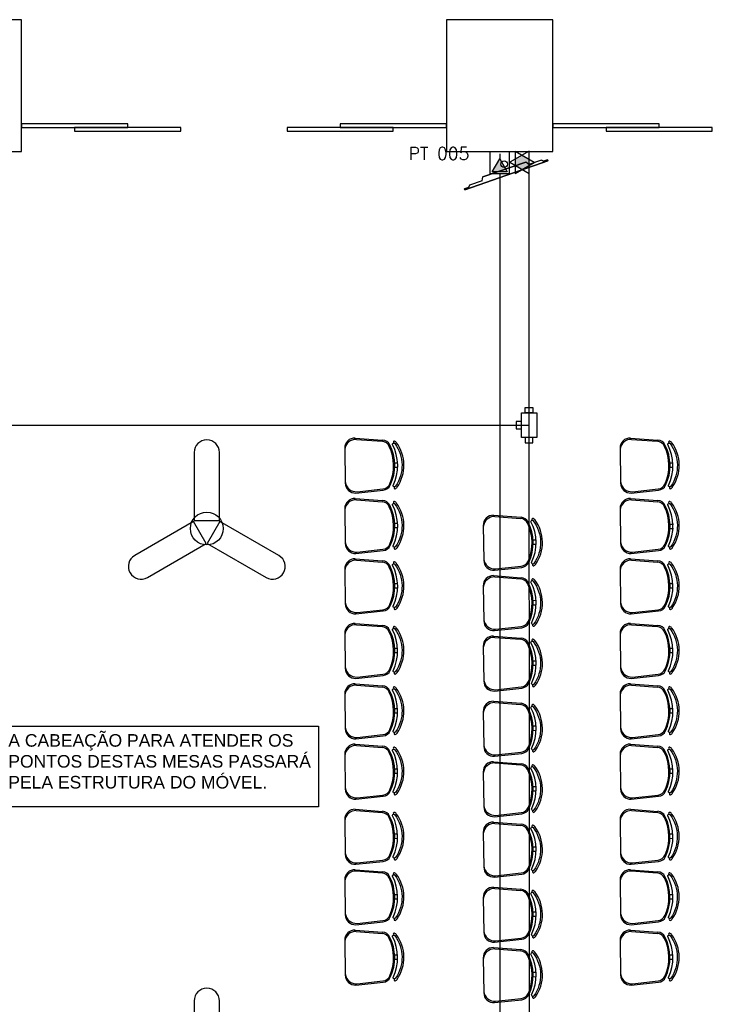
# Model space of a CAD drawing. Extents: x 116.9 to 167.9, y -246.1 to -216.8.
# Tile 7 of 13: x 141.6 to 147.1, y -234.4 to -226.6. Entities that reach past the tile are written whole.
import ezdxf

# ---------------------------------------------------------------- set-up
doc = ezdxf.new("R2010")
doc.units = 0
doc.header["$MEASUREMENT"] = 0
doc.linetypes.add('HIDDEN', pattern=[0.375, 0.25, -0.125])
doc.layers.get('0').update_dxf_attribs({"linetype": 'CONTINUOUS'})
for name, color, linetype in [('CIRCUITOS', 2, 'CONTINUOUS'), ('LINHA', 40, 'CONTINUOUS'), ('paredes1', 8, 'CONTINUOUS'), ('TEXTO', 4, 'CONTINUOUS'), ('TOMADAS_GERAIS', 1, 'CONTINUOUS'), ('TUB_ELETRICA', 5, 'CONTINUOUS')]:
    doc.layers.add(name, color=color, linetype=linetype)
doc.styles.add('ARIAL', font='ARIAL.TTF')
doc.styles.add('ROMANS', font='romans')

# ---------------------------------------------------------------- blocks, each defined once
blk = doc.blocks.new('tv lcd')
at = {"layer": 'paredes1'}
for p, q in [((-0.197, -0.0259), (-0.1815, 0)), ((-0.197, -0.0259), (-0.1815, 0)), ((-0.1815, 0), (0.1815, 0)), ((0.1815, 0), (-0.1815, 0)), ((0.197, -0.0259), (0.1815, 0)), ((0.197, -0.0259), (0.1815, 0)), ((-0.349, -0.0494), (-0.349, -0.04)), ((-0.349, -0.04), (-0.3161, -0.04)), ((-0.349, -0.04), (-0.349, -0.0494)), ((0.3507, -0.0494), (-0.349, -0.0494)), ((-0.349, -0.0494), (0.3507, -0.0494)), ((-0.3161, -0.04), (-0.3025, -0.0259)), ((-0.3025, -0.0259), (-0.3161, -0.04)), ((-0.3025, -0.0259), (-0.197, -0.0259)), ((0.197, -0.0259), (0.3041, -0.0259)), ((0.3041, -0.0259), (0.3177, -0.04)), ((0.3507, -0.04), (0.3177, -0.04)), ((0.3177, -0.04), (0.3507, -0.04)), ((0.3507, -0.0494), (0.3507, -0.04))]:
    blk.add_line(p, q, dxfattribs=at)
blk = doc.blocks.new('*U31')
blk.add_lwpolyline([(-0.1011, -0.3219), (0.1011, -0.3219), (0.1011, 0.2208, 1), (-0.1011, 0.2208), (-0.1011, -0.3219)], format="xyb")
blk = doc.blocks.new('TGCIG02')
for points in [[(2.08, 1.67), (5.6, 1.52), (3.97, 4.64)], [(5.66, 3.76), (2.14, 3.91), (3.77, 0.78)]]:
    blk.add_lwpolyline(points, close=True)

msp = doc.modelspace()

# ---------------------------------------------------------------- hatches: boundary and pattern name
at = {"layer": 'CIRCUITOS'}
msp.add_hatch(color=256, dxfattribs=at).paths.add_polyline_path([(145.6851, -227.6765), (145.6275, -227.6432), (145.5729, -227.6747), (145.5729, -227.7215), (145.6305, -227.7547), (145.6851, -227.7232)])
at = {"layer": 'TOMADAS_GERAIS'}
msp.add_hatch(color=256, dxfattribs=at).paths.add_polyline_path([(145.4505, -227.6703), (145.3905, -227.7743), (145.5105, -227.7743)])

# ---------------------------------------------------------------- linework, layer by layer
at = {"layer": 'LINHA'}
msp.add_lwpolyline([(141.4534, -232.1942), (144.0053, -232.1942), (144.0053, -232.837), (141.4534, -232.837)], close=True, dxfattribs=at)
at = {"layer": 'paredes1', "linetype": 'ByBlock'}
for p, q in [((144.297, -229.8964), (144.516, -229.9126)), ((144.3072, -229.9067), (144.5121, -229.9225)), ((146.4931, -229.8964), (146.7121, -229.9126)), ((146.5032, -229.9067), (146.7082, -229.9225)), ((144.2147, -229.9776), (144.2191, -230.2562)), ((146.4108, -229.9776), (146.4151, -230.2562)), ((144.6126, -230.0932), (144.6361, -230.0928)), ((144.6132, -230.1282), (144.6367, -230.1278)), ((146.8087, -230.0932), (146.8322, -230.0928)), ((146.8092, -230.1282), (146.8328, -230.1278)), ((144.3137, -230.3242), (144.5181, -230.302)), ((146.5098, -230.3241), (146.7141, -230.3019)), ((144.297, -230.3779), (144.516, -230.3941)), ((144.3039, -230.3348), (144.5223, -230.3117)), ((146.4931, -230.3779), (146.7121, -230.3941)), ((146.5, -230.3348), (146.7183, -230.3117)), ((144.2147, -230.4591), (144.2191, -230.7377)), ((144.3072, -230.3882), (144.5121, -230.404)), ((146.4108, -230.4591), (146.4151, -230.7377)), ((146.5032, -230.3882), (146.7082, -230.404)), ((145.4017, -230.5119), (145.6207, -230.528)), ((145.4118, -230.5222), (145.6168, -230.5379)), ((144.6126, -230.5747), (144.6361, -230.5743)), ((144.6132, -230.6097), (144.6367, -230.6093)), ((145.3194, -230.5931), (145.3237, -230.8716)), ((146.8124, -230.5838), (146.8359, -230.5834)), ((146.813, -230.6188), (146.8365, -230.6184)), ((145.7173, -230.7087), (145.7408, -230.7083)), ((145.7178, -230.7436), (145.7413, -230.7433)), ((144.3039, -230.8163), (144.5223, -230.7933)), ((144.3137, -230.8057), (144.5181, -230.7835)), ((146.5, -230.8163), (146.7183, -230.7932)), ((146.5098, -230.8056), (146.7141, -230.7834)), ((144.297, -230.8594), (144.516, -230.8756)), ((144.3072, -230.8697), (144.5121, -230.8855)), ((145.4086, -230.9502), (145.6269, -230.9272)), ((145.4184, -230.9396), (145.6227, -230.9174)), ((146.4931, -230.8594), (146.7121, -230.8756)), ((146.5032, -230.8697), (146.7082, -230.8855)), ((144.2147, -230.9406), (144.2191, -231.2192)), ((145.4017, -230.9934), (145.6207, -231.0095)), ((145.4118, -231.0037), (145.6168, -231.0194)), ((146.4108, -230.9406), (146.4151, -231.2192)), ((144.6126, -231.0562), (144.6361, -231.0558)), ((145.3194, -231.0746), (145.3237, -231.3531)), ((146.8087, -231.0562), (146.8322, -231.0558)), ((144.6132, -231.0912), (144.6367, -231.0908)), ((146.8092, -231.0912), (146.8328, -231.0908)), ((145.7173, -231.1902), (145.7408, -231.1898)), ((145.7178, -231.2252), (145.7413, -231.2248)), ((144.3039, -231.2978), (144.5223, -231.2748)), ((144.3137, -231.2872), (144.5181, -231.265)), ((146.5, -231.2978), (146.7183, -231.2747)), ((146.5098, -231.2871), (146.7141, -231.265)), ((144.2969, -231.3739), (144.5159, -231.39)), ((144.3071, -231.3842), (144.512, -231.3999)), ((145.4184, -231.4211), (145.6227, -231.3989)), ((146.4929, -231.3739), (146.7119, -231.39)), ((146.5031, -231.3842), (146.708, -231.3999)), ((144.2146, -231.4551), (144.2189, -231.7336)), ((145.4017, -231.4749), (145.6207, -231.491)), ((145.4086, -231.4317), (145.6269, -231.4087)), ((146.4106, -231.4551), (146.415, -231.7336)), ((145.3194, -231.5561), (145.3237, -231.8346)), ((145.4118, -231.4852), (145.6168, -231.501)), ((144.6125, -231.5706), (144.636, -231.5703)), ((144.6131, -231.6056), (144.6366, -231.6053)), ((146.8086, -231.5706), (146.8321, -231.5703)), ((146.8091, -231.6056), (146.8326, -231.6053)), ((145.7173, -231.6717), (145.7408, -231.6713)), ((145.7178, -231.7067), (145.7413, -231.7063)), ((144.3038, -231.8122), (144.5221, -231.7892)), ((144.3136, -231.8016), (144.5179, -231.7794)), ((146.4998, -231.8122), (146.7182, -231.7892)), ((146.5097, -231.8016), (146.714, -231.7794)), ((144.2969, -231.8554), (144.5159, -231.8715)), ((144.3071, -231.8657), (144.512, -231.8814)), ((146.4929, -231.8554), (146.7119, -231.8715)), ((146.5031, -231.8657), (146.708, -231.8814)), ((144.2146, -231.9366), (144.2189, -232.2151)), ((145.4086, -231.9132), (145.6269, -231.8902)), ((145.4184, -231.9026), (145.6227, -231.8804)), ((146.4106, -231.9366), (146.415, -232.2151)), ((145.4017, -231.995), (145.6207, -232.0112)), ((145.4118, -232.0053), (145.6168, -232.0211)), ((144.6125, -232.0521), (144.636, -232.0518)), ((144.6131, -232.0871), (144.6366, -232.0868)), ((145.3194, -232.0763), (145.3237, -232.3548)), ((146.8086, -232.0521), (146.8321, -232.0518)), ((146.8091, -232.0871), (146.8326, -232.0868)), ((144.3136, -232.2831), (144.5179, -232.2609)), ((145.7173, -232.1918), (145.7408, -232.1915)), ((145.7178, -232.2268), (145.7413, -232.2264)), ((146.5097, -232.2831), (146.714, -232.2609)), ((144.2969, -232.3369), (144.5159, -232.353)), ((144.3038, -232.2937), (144.5221, -232.2707)), ((146.4929, -232.3369), (146.7119, -232.353)), ((146.4998, -232.2937), (146.7182, -232.2707)), ((144.2146, -232.4181), (144.2189, -232.6966)), ((144.3071, -232.3472), (144.512, -232.3629)), ((145.4086, -232.4334), (145.6269, -232.4104)), ((145.4184, -232.4228), (145.6227, -232.4006)), ((146.4106, -232.4181), (146.415, -232.6966)), ((146.5031, -232.3472), (146.708, -232.3629)), ((145.4017, -232.4765), (145.6207, -232.4927)), ((145.4118, -232.4868), (145.6168, -232.5026)), ((144.6125, -232.5336), (144.636, -232.5333)), ((144.6131, -232.5686), (144.6366, -232.5683)), ((145.3194, -232.5578), (145.3237, -232.8363)), ((146.8086, -232.5336), (146.8321, -232.5333)), ((146.8091, -232.5686), (146.8326, -232.5683)), ((145.7173, -232.6733), (145.7408, -232.673)), ((145.7178, -232.7083), (145.7413, -232.7079)), ((144.3038, -232.7752), (144.5221, -232.7522)), ((144.3136, -232.7646), (144.5179, -232.7424)), ((146.4998, -232.7752), (146.7182, -232.7522)), ((146.5097, -232.7646), (146.714, -232.7424)), ((144.2968, -232.8561), (144.5158, -232.8723)), ((144.307, -232.8664), (144.5119, -232.8822)), ((145.4086, -232.9149), (145.6269, -232.8919)), ((145.4184, -232.9043), (145.6227, -232.8821)), ((146.4929, -232.8561), (146.7118, -232.8723)), ((146.503, -232.8664), (146.7079, -232.8822)), ((144.2145, -232.9373), (144.2189, -233.2159)), ((145.4017, -232.958), (145.6207, -232.9742)), ((145.4118, -232.9684), (145.6168, -232.9841)), ((146.4105, -232.9373), (146.4149, -233.2159)), ((145.3194, -233.0393), (145.3237, -233.3178)), ((144.6124, -233.0529), (144.6359, -233.0525)), ((144.613, -233.0879), (144.6365, -233.0875)), ((146.8085, -233.0529), (146.832, -233.0525)), ((146.809, -233.0879), (146.8325, -233.0875)), ((145.7173, -233.1548), (145.7408, -233.1545)), ((145.7178, -233.1898), (145.7413, -233.1895)), ((144.3037, -233.2945), (144.522, -233.2715)), ((144.3135, -233.2839), (144.5178, -233.2617)), ((146.4997, -233.2945), (146.7181, -233.2715)), ((146.5096, -233.2839), (146.7139, -233.2617)), ((144.2968, -233.3376), (144.5158, -233.3538)), ((144.307, -233.3479), (144.5119, -233.3637)), ((145.4184, -233.3858), (145.6227, -233.3636)), ((146.4929, -233.3376), (146.7118, -233.3538)), ((146.503, -233.3479), (146.7079, -233.3637)), ((144.2145, -233.4189), (144.2189, -233.6974)), ((145.4086, -233.3964), (145.6269, -233.3734)), ((146.4105, -233.4189), (146.4149, -233.6974)), ((145.4016, -233.4773), (145.6206, -233.4935)), ((145.4117, -233.4876), (145.6167, -233.5034)), ((144.6124, -233.5344), (144.6359, -233.534)), ((144.613, -233.5694), (144.6365, -233.569)), ((145.3193, -233.5585), (145.3236, -233.8371)), ((146.8085, -233.5344), (146.832, -233.534)), ((146.809, -233.5694), (146.8325, -233.569)), ((145.7172, -233.6741), (145.7407, -233.6737)), ((144.3037, -233.776), (144.522, -233.753)), ((144.3135, -233.7654), (144.5178, -233.7432)), ((145.7177, -233.7091), (145.7412, -233.7087)), ((146.4997, -233.776), (146.7181, -233.753)), ((146.5096, -233.7654), (146.7139, -233.7432)), ((144.2968, -233.8191), (144.5158, -233.8353)), ((144.307, -233.8294), (144.5119, -233.8452)), ((146.4929, -233.8191), (146.7118, -233.8353)), ((146.503, -233.8294), (146.7079, -233.8452)), ((144.2145, -233.9004), (144.2189, -234.1789)), ((145.4085, -233.9157), (145.6268, -233.8926)), ((145.4183, -233.9051), (145.6226, -233.8829)), ((146.4105, -233.9004), (146.4149, -234.1789)), ((145.4016, -233.9588), (145.6206, -233.975)), ((145.4117, -233.9691), (145.6167, -233.9849)), ((144.6124, -234.0159), (144.6359, -234.0155)), ((144.613, -234.0509), (144.6365, -234.0505)), ((145.3193, -234.04), (145.3236, -234.3186)), ((146.8085, -234.0159), (146.832, -234.0155)), ((146.809, -234.0509), (146.8325, -234.0505)), ((144.3135, -234.2469), (144.5178, -234.2247)), ((145.7172, -234.1556), (145.7407, -234.1552)), ((145.7177, -234.1906), (145.7412, -234.1902)), ((146.5096, -234.2469), (146.7139, -234.2247)), ((144.3037, -234.2575), (144.522, -234.2345)), ((146.4997, -234.2575), (146.7181, -234.2345)), ((145.4085, -234.3972), (145.6268, -234.3741)), ((145.4183, -234.3866), (145.6226, -234.3644))]:
    msp.add_line(p, q, dxfattribs=at)
for points in [[(140.7855, -227.6112), (141.6355, -227.6112), (141.6355, -226.5612), (140.7855, -226.5612)], [(145.0255, -227.6112), (145.8755, -227.6112), (145.8755, -226.5612), (145.0255, -226.5612)], [(141.6355, -227.4212), (142.483, -227.4212), (142.483, -227.3912), (141.6355, -227.3912)], [(144.178, -227.4212), (145.0255, -227.4212), (145.0255, -227.3912), (144.178, -227.3912)], [(145.8755, -227.4212), (146.723, -227.4212), (146.723, -227.3912), (145.8755, -227.3912)], [(142.0593, -227.4512), (142.9068, -227.4512), (142.9068, -227.4212), (142.0593, -227.4212)], [(143.7543, -227.4512), (144.6018, -227.4512), (144.6018, -227.4212), (143.7543, -227.4212)], [(146.2993, -227.4512), (147.1468, -227.4512), (147.1468, -227.4212), (146.2993, -227.4212)]]:
    msp.add_lwpolyline(points, close=True, dxfattribs=at)
for points in [[(144.6006, -230.274, 0.237888), (144.5955, -229.9479, -0.605717), (144.6094, -229.9369, -0.122717), (144.6142, -229.9407, -0.323529), (144.6195, -230.2806, -0.122717), (144.6149, -230.2845, -0.605717)], [(146.7967, -230.274, 0.237888), (146.7915, -229.9478, -0.605717), (146.8055, -229.9369, -0.122717), (146.8102, -229.9406, -0.323529), (146.8156, -230.2806, -0.122717), (146.8109, -230.2845, -0.605717)], [(144.6006, -230.7555, 0.237888), (144.5955, -230.4294, -0.605717), (144.6094, -230.4184, -0.122717), (144.6142, -230.4222, -0.323529), (144.6195, -230.7621, -0.122717), (144.6149, -230.766, -0.605717)], [(146.7967, -230.7555, 0.237888), (146.7915, -230.4293, -0.605717), (146.8055, -230.4184, -0.122717), (146.8102, -230.4221, -0.323529), (146.8156, -230.7621, -0.122717), (146.8109, -230.766, -0.605717)], [(145.7053, -230.8894, 0.237888), (145.7001, -230.5633, -0.605717), (145.7141, -230.5524, -0.122717), (145.7188, -230.5561, -0.323529), (145.7242, -230.8961, -0.122717), (145.7195, -230.9, -0.605717)], [(144.6006, -231.237, 0.237888), (144.5955, -230.9109, -0.605717), (144.6094, -230.8999, -0.122717), (144.6142, -230.9037, -0.323529), (144.6195, -231.2436, -0.122717), (144.6149, -231.2475, -0.605717)], [(146.7967, -231.237, 0.237888), (146.7915, -230.9108, -0.605717), (146.8055, -230.8999, -0.122717), (146.8102, -230.9036, -0.323529), (146.8156, -231.2436, -0.122717), (146.8109, -231.2475, -0.605717)], [(145.7053, -231.371, 0.237888), (145.7001, -231.0448, -0.605717), (145.7141, -231.0339, -0.122717), (145.7188, -231.0376, -0.323529), (145.7242, -231.3776, -0.122717), (145.7195, -231.3815, -0.605717)], [(144.6005, -231.7514, 0.237888), (144.5954, -231.4253, -0.605717), (144.6093, -231.4144, -0.122717), (144.614, -231.4181, -0.323529), (144.6194, -231.7581, -0.122717), (144.6148, -231.7619, -0.605717)], [(146.7965, -231.7514, 0.237888), (146.7914, -231.4253, -0.605717), (146.8053, -231.4144, -0.122717), (146.8101, -231.4181, -0.323529), (146.8154, -231.7581, -0.122717), (146.8108, -231.7619, -0.605717)], [(145.7053, -231.8525, 0.237888), (145.7001, -231.5263, -0.605717), (145.7141, -231.5154, -0.122717), (145.7188, -231.5191, -0.323529), (145.7242, -231.8591, -0.122717), (145.7195, -231.863, -0.605717)], [(144.6005, -232.2329, 0.237888), (144.5954, -231.9068, -0.605717), (144.6093, -231.8959, -0.122717), (144.614, -231.8996, -0.323529), (144.6194, -232.2396, -0.122717), (144.6148, -232.2434, -0.605717)], [(146.7965, -232.2329, 0.237888), (146.7914, -231.9068, -0.605717), (146.8053, -231.8959, -0.122717), (146.8101, -231.8996, -0.323529), (146.8154, -232.2396, -0.122717), (146.8108, -232.2434, -0.605717)], [(145.7053, -232.3726, 0.237888), (145.7001, -232.0465, -0.605717), (145.7141, -232.0355, -0.122717), (145.7188, -232.0393, -0.323529), (145.7242, -232.3792, -0.122717), (145.7195, -232.3831, -0.605717)], [(144.6005, -232.7144, 0.237888), (144.5954, -232.3883, -0.605717), (144.6093, -232.3774, -0.122717), (144.614, -232.3811, -0.323529), (144.6194, -232.7211, -0.122717), (144.6148, -232.7249, -0.605717)], [(146.7965, -232.7144, 0.237888), (146.7914, -232.3883, -0.605717), (146.8053, -232.3774, -0.122717), (146.8101, -232.3811, -0.323529), (146.8154, -232.7211, -0.122717), (146.8108, -232.7249, -0.605717)], [(145.7053, -232.8541, 0.237888), (145.7001, -232.528, -0.605717), (145.7141, -232.517, -0.122717), (145.7188, -232.5208, -0.323529), (145.7242, -232.8607, -0.122717), (145.7195, -232.8646, -0.605717)], [(144.6004, -233.2337, 0.237888), (144.5953, -232.9076, -0.605717), (144.6092, -232.8966, -0.122717), (144.6139, -232.9004, -0.323529), (144.6193, -233.2403, -0.122717), (144.6147, -233.2442, -0.605717)], [(146.7964, -233.2337, 0.237888), (146.7913, -232.9076, -0.605717), (146.8053, -232.8966, -0.122717), (146.81, -232.9004, -0.323529), (146.8153, -233.2403, -0.122717), (146.8107, -233.2442, -0.605717)], [(145.7053, -233.3356, 0.237888), (145.7001, -233.0095, -0.605717), (145.7141, -232.9985, -0.122717), (145.7188, -233.0023, -0.323529), (145.7242, -233.3422, -0.122717), (145.7195, -233.3461, -0.605717)], [(144.6004, -233.7152, 0.237888), (144.5953, -233.3891, -0.605717), (144.6092, -233.3781, -0.122717), (144.6139, -233.3819, -0.323529), (144.6193, -233.7218, -0.122717), (144.6147, -233.7257, -0.605717)], [(146.7964, -233.7152, 0.237888), (146.7913, -233.3891, -0.605717), (146.8053, -233.3781, -0.122717), (146.81, -233.3819, -0.323529), (146.8153, -233.7218, -0.122717), (146.8107, -233.7257, -0.605717)], [(145.7052, -233.8549, 0.237888), (145.7, -233.5288, -0.605717), (145.714, -233.5178, -0.122717), (145.7187, -233.5215, -0.323529), (145.7241, -233.8615, -0.122717), (145.7194, -233.8654, -0.605717)], [(144.6004, -234.1967, 0.237888), (144.5953, -233.8706, -0.605717), (144.6092, -233.8596, -0.122717), (144.6139, -233.8634, -0.323529), (144.6193, -234.2033, -0.122717), (144.6147, -234.2072, -0.605717)], [(146.7964, -234.1967, 0.237888), (146.7913, -233.8706, -0.605717), (146.8053, -233.8596, -0.122717), (146.81, -233.8634, -0.323529), (146.8153, -234.2033, -0.122717), (146.8107, -234.2072, -0.605717)], [(145.7052, -234.3364, 0.237888), (145.7, -234.0103, -0.605717), (145.714, -233.9993, -0.122717), (145.7187, -234.003, -0.323529), (145.7241, -234.343, -0.122717), (145.7194, -234.3469, -0.605717)]]:
    msp.add_lwpolyline(points, format="xyb", close=True, dxfattribs=at)
msp.add_lwpolyline([(143.2194, -230.5619), (143.1183, -230.737), (143.5883, -231.0083, 1), (143.6894, -230.8332), (143.2194, -230.5619)], format="xyb", dxfattribs=at)
for centre, radius in [((145.4865, -227.7132), 0.0257), ((143.1141, -230.6178), 0.1311)]:
    msp.add_circle(centre, radius, dxfattribs=at)
for centre, radius, start, end in [((144.2947, -229.9764), 0.08, 88.33056, 180.8998), ((144.3036, -229.9954), 0.0887, 87.64757, 175.30731), ((146.4908, -229.9764), 0.08, 88.33056, 180.8998), ((146.4996, -229.9953), 0.0887, 87.64757, 175.30731), ((144.5067, -229.9923), 0.07, 25.16372, 85.59991), ((144.5109, -229.9824), 0.07, 27.2951, 85.77855), ((144.2423, -230.1165), 0.3622, 336.63589, 25.16372), ((144.2512, -230.1164), 0.3622, 334.50451, 27.2951), ((144.6101, -229.9288), 0.00782, 45.57426, 241.08892), ((144.6043, -229.9483), 0.0125, 37.7697, 65.75434), ((144.6043, -229.9483), 0.0275, 37.44267, 65.75434), ((144.3816, -230.1143), 0.3052, 325.02359, 36.77601), ((146.7028, -229.9923), 0.07, 25.16372, 85.59991), ((146.7069, -229.9824), 0.07, 27.2951, 85.77855), ((146.4384, -230.1165), 0.3622, 336.63589, 25.16372), ((146.4473, -230.1163), 0.3622, 334.50451, 27.2951), ((146.8062, -229.9288), 0.00782, 45.57426, 241.08892), ((146.8004, -229.9483), 0.0125, 37.7697, 65.75434), ((146.8004, -229.9483), 0.0275, 37.44267, 65.75434), ((146.5777, -230.1143), 0.3052, 325.02359, 36.77601), ((144.2991, -230.2549), 0.08, 180.8998, 273.46904), ((144.3073, -230.2357), 0.0887, 186.49229, 274.15203), ((144.5105, -230.2324), 0.07, 276.1997, 336.63589), ((144.5149, -230.2421), 0.07, 276.02105, 334.50451), ((144.6158, -230.2926), 0.00782, 120.71068, 316.22534), ((144.6094, -230.2733), 0.0275, 296.04526, 324.35693), ((146.4951, -230.2549), 0.08, 180.8998, 273.46904), ((146.5034, -230.2357), 0.0887, 186.49229, 274.15203), ((146.7066, -230.2324), 0.07, 276.1997, 336.63589), ((146.711, -230.2421), 0.07, 276.02105, 334.50451), ((146.8119, -230.2925), 0.00782, 120.71068, 316.22534), ((146.8055, -230.2732), 0.0275, 296.04526, 324.35693), ((144.2947, -230.4579), 0.08, 88.33056, 180.8998), ((146.4908, -230.4579), 0.08, 88.33056, 180.8998), ((144.3036, -230.4769), 0.0887, 87.64757, 175.30731), ((144.5067, -230.4738), 0.07, 25.16372, 85.59991), ((144.5109, -230.4639), 0.07, 27.2951, 85.77855), ((144.2423, -230.598), 0.3622, 336.63589, 25.16372), ((144.2512, -230.5979), 0.3622, 334.50451, 27.2951), ((144.6101, -230.4103), 0.00782, 45.57426, 241.08892), ((144.6043, -230.4298), 0.0125, 37.7697, 65.75434), ((144.6043, -230.4298), 0.0275, 37.44267, 65.75434), ((144.3816, -230.5958), 0.3052, 325.02359, 36.77601), ((146.4996, -230.4768), 0.0887, 87.64757, 175.30731), ((146.7028, -230.4738), 0.07, 25.16372, 85.59991), ((146.7069, -230.4639), 0.07, 27.2951, 85.77855), ((146.4384, -230.598), 0.3622, 336.63589, 25.16372), ((146.4473, -230.5978), 0.3622, 334.50451, 27.2951), ((146.8062, -230.4103), 0.00782, 45.57426, 241.08892), ((146.8004, -230.4298), 0.0125, 37.7697, 65.75434), ((146.8004, -230.4298), 0.0275, 37.44267, 65.75434), ((146.5777, -230.5958), 0.3052, 325.02359, 36.77601), ((145.3993, -230.5918), 0.08, 88.33056, 180.8998), ((145.4082, -230.6108), 0.0887, 87.64757, 175.30731), ((145.6114, -230.6077), 0.07, 25.16372, 85.59991), ((145.6155, -230.5979), 0.07, 27.2951, 85.77855), ((145.7148, -230.5443), 0.00782, 45.57426, 241.08892), ((145.7089, -230.5638), 0.0275, 37.44267, 65.75434), ((145.3469, -230.732), 0.3622, 336.63589, 25.16372), ((145.3559, -230.7318), 0.3622, 334.50451, 27.2951), ((145.7089, -230.5638), 0.0125, 37.7697, 65.75434), ((145.4863, -230.7298), 0.3052, 325.02359, 36.77601), ((144.2991, -230.7364), 0.08, 180.8998, 273.46904), ((144.3073, -230.7172), 0.0887, 186.49229, 274.15203), ((144.5105, -230.7139), 0.07, 276.1997, 336.63589), ((144.5149, -230.7236), 0.07, 276.02105, 334.50451), ((144.6158, -230.7741), 0.00782, 120.71068, 316.22534), ((144.6094, -230.7548), 0.0275, 296.04526, 324.35693), ((146.4951, -230.7364), 0.08, 180.8998, 273.46904), ((146.5034, -230.7172), 0.0887, 186.49229, 274.15203), ((146.7066, -230.7139), 0.07, 276.1997, 336.63589), ((146.711, -230.7236), 0.07, 276.02105, 334.50451), ((146.8119, -230.774), 0.00782, 120.71068, 316.22534), ((146.8055, -230.7547), 0.0275, 296.04526, 324.35693), ((144.2947, -230.9394), 0.08, 88.33056, 180.8998), ((144.3036, -230.9584), 0.0887, 87.64757, 175.30731), ((144.5067, -230.9553), 0.07, 25.16372, 85.59991), ((144.5109, -230.9454), 0.07, 27.2951, 85.77855), ((144.2423, -231.0795), 0.3622, 336.63589, 25.16372), ((144.2512, -231.0794), 0.3622, 334.50451, 27.2951), ((144.6101, -230.8918), 0.00782, 45.57426, 241.08892), ((144.6043, -230.9113), 0.0125, 37.7697, 65.75434), ((144.6043, -230.9113), 0.0275, 37.44267, 65.75434), ((144.3816, -231.0773), 0.3052, 325.02359, 36.77601), ((145.4037, -230.8704), 0.08, 180.8998, 273.46904), ((145.412, -230.8512), 0.0887, 186.49229, 274.15203), ((145.6152, -230.8478), 0.07, 276.1997, 336.63589), ((145.6196, -230.8576), 0.07, 276.02105, 334.50451), ((145.7205, -230.908), 0.00782, 120.71068, 316.22534), ((145.714, -230.8887), 0.0275, 296.04526, 324.35693), ((146.4908, -230.9394), 0.08, 88.33056, 180.8998), ((146.4996, -230.9583), 0.0887, 87.64757, 175.30731), ((146.7028, -230.9553), 0.07, 25.16372, 85.59991), ((146.7069, -230.9454), 0.07, 27.2951, 85.77855), ((146.4384, -231.0795), 0.3622, 336.63589, 25.16372), ((146.4473, -231.0794), 0.3622, 334.50451, 27.2951), ((146.8062, -230.8918), 0.00782, 45.57426, 241.08892), ((146.8004, -230.9113), 0.0125, 37.7697, 65.75434), ((146.8004, -230.9113), 0.0275, 37.44267, 65.75434), ((146.5777, -231.0773), 0.3052, 325.02359, 36.77601), ((145.3993, -231.0733), 0.08, 88.33056, 180.8998), ((145.4082, -231.0923), 0.0887, 87.64757, 175.30731), ((145.6155, -231.0794), 0.07, 27.2951, 85.77855), ((145.6114, -231.0892), 0.07, 25.16372, 85.59991), ((145.3469, -231.2135), 0.3622, 336.63589, 25.16372), ((145.3559, -231.2133), 0.3622, 334.50451, 27.2951), ((145.7148, -231.0258), 0.00782, 45.57426, 241.08892), ((145.7089, -231.0453), 0.0125, 37.7697, 65.75434), ((145.7089, -231.0453), 0.0275, 37.44267, 65.75434), ((145.4863, -231.2113), 0.3052, 325.02359, 36.77601), ((144.2991, -231.2179), 0.08, 180.8998, 273.46904), ((144.3073, -231.1987), 0.0887, 186.49229, 274.15203), ((144.5105, -231.1954), 0.07, 276.1997, 336.63589), ((144.5149, -231.2051), 0.07, 276.02105, 334.50451), ((146.4951, -231.2179), 0.08, 180.8998, 273.46904), ((146.5034, -231.1987), 0.0887, 186.49229, 274.15203), ((146.7066, -231.1954), 0.07, 276.1997, 336.63589), ((146.711, -231.2051), 0.07, 276.02105, 334.50451), ((144.6158, -231.2556), 0.00782, 120.71068, 316.22534), ((144.6094, -231.2363), 0.0275, 296.04526, 324.35693), ((146.8119, -231.2555), 0.00782, 120.71068, 316.22534), ((146.8055, -231.2362), 0.0275, 296.04526, 324.35693), ((144.2946, -231.4538), 0.08, 88.33056, 180.8998), ((144.3034, -231.4728), 0.0887, 87.64757, 175.30731), ((144.5066, -231.4697), 0.07, 25.16372, 85.59991), ((144.5107, -231.4598), 0.07, 27.2951, 85.77855), ((144.61, -231.4063), 0.00782, 45.57426, 241.08892), ((144.6042, -231.4258), 0.0275, 37.44267, 65.75434), ((145.4037, -231.3519), 0.08, 180.8998, 273.46904), ((145.412, -231.3327), 0.0887, 186.49229, 274.15203), ((145.6152, -231.3293), 0.07, 276.1997, 336.63589), ((145.6196, -231.3391), 0.07, 276.02105, 334.50451), ((145.7205, -231.3895), 0.00782, 120.71068, 316.22534), ((145.714, -231.3702), 0.0275, 296.04526, 324.35693), ((146.4906, -231.4538), 0.08, 88.33056, 180.8998), ((146.4995, -231.4728), 0.0887, 87.64757, 175.30731), ((146.7027, -231.4697), 0.07, 25.16372, 85.59991), ((146.7068, -231.4598), 0.07, 27.2951, 85.77855), ((146.806, -231.4063), 0.00782, 45.57426, 241.08892), ((146.8002, -231.4258), 0.0275, 37.44267, 65.75434), ((144.2422, -231.594), 0.3622, 336.63589, 25.16372), ((144.2511, -231.5938), 0.3622, 334.50451, 27.2951), ((144.6042, -231.4258), 0.0125, 37.7697, 65.75434), ((144.3815, -231.5918), 0.3052, 325.02359, 36.77601), ((145.3993, -231.5549), 0.08, 88.33056, 180.8998), ((146.4382, -231.594), 0.3622, 336.63589, 25.16372), ((146.4471, -231.5938), 0.3622, 334.50451, 27.2951), ((146.8002, -231.4258), 0.0125, 37.7697, 65.75434), ((146.5776, -231.5918), 0.3052, 325.02359, 36.77601), ((145.4082, -231.5738), 0.0887, 87.64757, 175.30731), ((145.6114, -231.5707), 0.07, 25.16372, 85.59991), ((145.6155, -231.5609), 0.07, 27.2951, 85.77855), ((145.3469, -231.695), 0.3622, 336.63589, 25.16372), ((145.3559, -231.6948), 0.3622, 334.50451, 27.2951), ((145.7148, -231.5073), 0.00782, 45.57426, 241.08892), ((145.7089, -231.5268), 0.0125, 37.7697, 65.75434), ((145.7089, -231.5268), 0.0275, 37.44267, 65.75434), ((145.4863, -231.6928), 0.3052, 325.02359, 36.77601), ((144.2989, -231.7324), 0.08, 180.8998, 273.46904), ((144.3072, -231.7131), 0.0887, 186.49229, 274.15203), ((144.5104, -231.7098), 0.07, 276.1997, 336.63589), ((144.5148, -231.7196), 0.07, 276.02105, 334.50451), ((144.6157, -231.77), 0.00782, 120.71068, 316.22534), ((144.6093, -231.7507), 0.0275, 296.04526, 324.35693), ((146.495, -231.7324), 0.08, 180.8998, 273.46904), ((146.5032, -231.7131), 0.0887, 186.49229, 274.15203), ((146.7064, -231.7098), 0.07, 276.1997, 336.63589), ((146.7109, -231.7196), 0.07, 276.02105, 334.50451), ((146.8117, -231.77), 0.00782, 120.71068, 316.22534), ((146.8053, -231.7507), 0.0275, 296.04526, 324.35693), ((144.2946, -231.9353), 0.08, 88.33056, 180.8998), ((144.3034, -231.9543), 0.0887, 87.64757, 175.30731), ((144.5107, -231.9413), 0.07, 27.2951, 85.77855), ((145.4037, -231.8334), 0.08, 180.8998, 273.46904), ((145.412, -231.8142), 0.0887, 186.49229, 274.15203), ((145.6152, -231.8108), 0.07, 276.1997, 336.63589), ((145.6196, -231.8206), 0.07, 276.02105, 334.50451), ((145.7205, -231.871), 0.00782, 120.71068, 316.22534), ((145.714, -231.8517), 0.0275, 296.04526, 324.35693), ((146.4906, -231.9353), 0.08, 88.33056, 180.8998), ((146.4995, -231.9543), 0.0887, 87.64757, 175.30731), ((146.7068, -231.9413), 0.07, 27.2951, 85.77855), ((144.5066, -231.9512), 0.07, 25.16372, 85.59991), ((144.2422, -232.0755), 0.3622, 336.63589, 25.16372), ((144.2511, -232.0753), 0.3622, 334.50451, 27.2951), ((144.61, -231.8878), 0.00782, 45.57426, 241.08892), ((144.6042, -231.9073), 0.0125, 37.7697, 65.75434), ((144.6042, -231.9073), 0.0275, 37.44267, 65.75434), ((144.3815, -232.0733), 0.3052, 325.02359, 36.77601), ((146.7027, -231.9512), 0.07, 25.16372, 85.59991), ((146.4382, -232.0755), 0.3622, 336.63589, 25.16372), ((146.4471, -232.0753), 0.3622, 334.50451, 27.2951), ((146.806, -231.8878), 0.00782, 45.57426, 241.08892), ((146.8002, -231.9073), 0.0125, 37.7697, 65.75434), ((146.8002, -231.9073), 0.0275, 37.44267, 65.75434), ((146.5776, -232.0733), 0.3052, 325.02359, 36.77601), ((145.3993, -232.075), 0.08, 88.33056, 180.8998), ((145.4082, -232.094), 0.0887, 87.64757, 175.30731), ((145.6114, -232.0909), 0.07, 25.16372, 85.59991), ((145.6155, -232.081), 0.07, 27.2951, 85.77855), ((145.7148, -232.0274), 0.00782, 45.57426, 241.08892), ((145.7089, -232.0469), 0.0275, 37.44267, 65.75434), ((145.4863, -232.2129), 0.3052, 325.02359, 36.77601), ((145.3469, -232.2151), 0.3622, 336.63589, 25.16372), ((145.3559, -232.215), 0.3622, 334.50451, 27.2951), ((145.7089, -232.0469), 0.0125, 37.7697, 65.75434), ((144.2989, -232.2139), 0.08, 180.8998, 273.46904), ((144.3072, -232.1946), 0.0887, 186.49229, 274.15203), ((144.5104, -232.1913), 0.07, 276.1997, 336.63589), ((144.5148, -232.2011), 0.07, 276.02105, 334.50451), ((144.6157, -232.2515), 0.00782, 120.71068, 316.22534), ((144.6093, -232.2322), 0.0275, 296.04526, 324.35693), ((146.495, -232.2139), 0.08, 180.8998, 273.46904), ((146.5032, -232.1946), 0.0887, 186.49229, 274.15203), ((146.7064, -232.1913), 0.07, 276.1997, 336.63589), ((146.7109, -232.2011), 0.07, 276.02105, 334.50451), ((146.8117, -232.2515), 0.00782, 120.71068, 316.22534), ((146.8053, -232.2322), 0.0275, 296.04526, 324.35693), ((144.2946, -232.4168), 0.08, 88.33056, 180.8998), ((145.412, -232.3343), 0.0887, 186.49229, 274.15203), ((146.4906, -232.4168), 0.08, 88.33056, 180.8998), ((144.3034, -232.4358), 0.0887, 87.64757, 175.30731), ((144.5066, -232.4327), 0.07, 25.16372, 85.59991), ((144.5107, -232.4228), 0.07, 27.2951, 85.77855), ((144.2422, -232.557), 0.3622, 336.63589, 25.16372), ((144.2511, -232.5568), 0.3622, 334.50451, 27.2951), ((144.61, -232.3693), 0.00782, 45.57426, 241.08892), ((144.6042, -232.3888), 0.0125, 37.7697, 65.75434), ((144.6042, -232.3888), 0.0275, 37.44267, 65.75434), ((144.3815, -232.5548), 0.3052, 325.02359, 36.77601), ((145.4037, -232.3536), 0.08, 180.8998, 273.46904), ((145.6152, -232.331), 0.07, 276.1997, 336.63589), ((145.6196, -232.3408), 0.07, 276.02105, 334.50451), ((145.7205, -232.3912), 0.00782, 120.71068, 316.22534), ((145.714, -232.3719), 0.0275, 296.04526, 324.35693), ((146.4995, -232.4358), 0.0887, 87.64757, 175.30731), ((146.7027, -232.4327), 0.07, 25.16372, 85.59991), ((146.7068, -232.4228), 0.07, 27.2951, 85.77855), ((146.4382, -232.557), 0.3622, 336.63589, 25.16372), ((146.4471, -232.5568), 0.3622, 334.50451, 27.2951), ((146.806, -232.3693), 0.00782, 45.57426, 241.08892), ((146.8002, -232.3888), 0.0125, 37.7697, 65.75434), ((146.8002, -232.3888), 0.0275, 37.44267, 65.75434), ((146.5776, -232.5548), 0.3052, 325.02359, 36.77601), ((145.3993, -232.5565), 0.08, 88.33056, 180.8998), ((145.4082, -232.5755), 0.0887, 87.64757, 175.30731), ((145.6155, -232.5625), 0.07, 27.2951, 85.77855), ((145.7148, -232.5089), 0.00782, 45.57426, 241.08892), ((145.6114, -232.5724), 0.07, 25.16372, 85.59991), ((145.3469, -232.6966), 0.3622, 336.63589, 25.16372), ((145.3559, -232.6965), 0.3622, 334.50451, 27.2951), ((145.7089, -232.5284), 0.0125, 37.7697, 65.75434), ((145.7089, -232.5284), 0.0275, 37.44267, 65.75434), ((145.4863, -232.6945), 0.3052, 325.02359, 36.77601), ((144.2989, -232.6954), 0.08, 180.8998, 273.46904), ((144.3072, -232.6761), 0.0887, 186.49229, 274.15203), ((144.5104, -232.6728), 0.07, 276.1997, 336.63589), ((144.5148, -232.6826), 0.07, 276.02105, 334.50451), ((144.6157, -232.733), 0.00782, 120.71068, 316.22534), ((144.6093, -232.7137), 0.0275, 296.04526, 324.35693), ((146.495, -232.6954), 0.08, 180.8998, 273.46904), ((146.5032, -232.6761), 0.0887, 186.49229, 274.15203), ((146.7064, -232.6728), 0.07, 276.1997, 336.63589), ((146.7109, -232.6826), 0.07, 276.02105, 334.50451), ((146.8117, -232.733), 0.00782, 120.71068, 316.22534), ((146.8053, -232.7137), 0.0275, 296.04526, 324.35693), ((144.2945, -232.9361), 0.08, 88.33056, 180.8998), ((144.3033, -232.9551), 0.0887, 87.64757, 175.30731), ((144.5065, -232.952), 0.07, 25.16372, 85.59991), ((144.5106, -232.9421), 0.07, 27.2951, 85.77855), ((144.6099, -232.8885), 0.00782, 45.57426, 241.08892), ((144.6041, -232.908), 0.0275, 37.44267, 65.75434), ((144.3814, -233.074), 0.3052, 325.02359, 36.77601), ((145.4037, -232.8351), 0.08, 180.8998, 273.46904), ((145.412, -232.8158), 0.0887, 186.49229, 274.15203), ((145.6152, -232.8125), 0.07, 276.1997, 336.63589), ((145.6196, -232.8223), 0.07, 276.02105, 334.50451), ((145.7205, -232.8727), 0.00782, 120.71068, 316.22534), ((145.714, -232.8534), 0.0275, 296.04526, 324.35693), ((146.4905, -232.9361), 0.08, 88.33056, 180.8998), ((146.4994, -232.9551), 0.0887, 87.64757, 175.30731), ((146.7026, -232.952), 0.07, 25.16372, 85.59991), ((146.7067, -232.9421), 0.07, 27.2951, 85.77855), ((146.8059, -232.8885), 0.00782, 45.57426, 241.08892), ((146.8001, -232.908), 0.0275, 37.44267, 65.75434), ((146.5775, -233.074), 0.3052, 325.02359, 36.77601), ((144.2421, -233.0762), 0.3622, 336.63589, 25.16372), ((144.251, -233.0761), 0.3622, 334.50451, 27.2951), ((144.6041, -232.908), 0.0125, 37.7697, 65.75434), ((145.3993, -233.038), 0.08, 88.33056, 180.8998), ((145.4082, -233.057), 0.0887, 87.64757, 175.30731), ((146.4381, -233.0762), 0.3622, 336.63589, 25.16372), ((146.447, -233.0761), 0.3622, 334.50451, 27.2951), ((146.8001, -232.908), 0.0125, 37.7697, 65.75434), ((145.6114, -233.0539), 0.07, 25.16372, 85.59991), ((145.6155, -233.044), 0.07, 27.2951, 85.77855), ((145.3469, -233.1781), 0.3622, 336.63589, 25.16372), ((145.3559, -233.178), 0.3622, 334.50451, 27.2951), ((145.7148, -232.9904), 0.00782, 45.57426, 241.08892), ((145.7089, -233.0099), 0.0125, 37.7697, 65.75434), ((145.7089, -233.0099), 0.0275, 37.44267, 65.75434), ((145.4863, -233.176), 0.3052, 325.02359, 36.77601), ((144.3071, -233.1954), 0.0887, 186.49229, 274.15203), ((146.5031, -233.1954), 0.0887, 186.49229, 274.15203), ((144.2988, -233.2146), 0.08, 180.8998, 273.46904), ((144.5103, -233.1921), 0.07, 276.1997, 336.63589), ((144.5147, -233.2018), 0.07, 276.02105, 334.50451), ((144.6156, -233.2523), 0.00782, 120.71068, 316.22534), ((144.6092, -233.233), 0.0275, 296.04526, 324.35693), ((146.4949, -233.2146), 0.08, 180.8998, 273.46904), ((146.7063, -233.1921), 0.07, 276.1997, 336.63589), ((146.7108, -233.2018), 0.07, 276.02105, 334.50451), ((146.8116, -233.2523), 0.00782, 120.71068, 316.22534), ((146.8052, -233.233), 0.0275, 296.04526, 324.35693), ((144.2945, -233.4176), 0.08, 88.33056, 180.8998), ((144.3033, -233.4366), 0.0887, 87.64757, 175.30731), ((144.5065, -233.4335), 0.07, 25.16372, 85.59991), ((144.5106, -233.4236), 0.07, 27.2951, 85.77855), ((144.6099, -233.37), 0.00782, 45.57426, 241.08892), ((144.6041, -233.3895), 0.0275, 37.44267, 65.75434), ((145.4037, -233.3166), 0.08, 180.8998, 273.46904), ((145.412, -233.2973), 0.0887, 186.49229, 274.15203), ((145.6152, -233.294), 0.07, 276.1997, 336.63589), ((145.6196, -233.3038), 0.07, 276.02105, 334.50451), ((145.7205, -233.3542), 0.00782, 120.71068, 316.22534), ((145.714, -233.3349), 0.0275, 296.04526, 324.35693), ((146.4905, -233.4176), 0.08, 88.33056, 180.8998), ((146.4994, -233.4366), 0.0887, 87.64757, 175.30731), ((146.7026, -233.4335), 0.07, 25.16372, 85.59991), ((146.7067, -233.4236), 0.07, 27.2951, 85.77855), ((146.8059, -233.37), 0.00782, 45.57426, 241.08892), ((146.8001, -233.3895), 0.0275, 37.44267, 65.75434), ((144.2421, -233.5577), 0.3622, 336.63589, 25.16372), ((144.251, -233.5576), 0.3622, 334.50451, 27.2951), ((144.6041, -233.3895), 0.0125, 37.7697, 65.75434), ((144.3814, -233.5555), 0.3052, 325.02359, 36.77601), ((146.4381, -233.5577), 0.3622, 336.63589, 25.16372), ((146.447, -233.5576), 0.3622, 334.50451, 27.2951), ((146.8001, -233.3895), 0.0125, 37.7697, 65.75434), ((146.5775, -233.5555), 0.3052, 325.02359, 36.77601), ((145.3992, -233.5573), 0.08, 88.33056, 180.8998), ((145.4081, -233.5762), 0.0887, 87.64757, 175.30731), ((145.6113, -233.5732), 0.07, 25.16372, 85.59991), ((145.6154, -233.5633), 0.07, 27.2951, 85.77855), ((145.7147, -233.5097), 0.00782, 45.57426, 241.08892), ((145.7088, -233.5292), 0.0125, 37.7697, 65.75434), ((145.7088, -233.5292), 0.0275, 37.44267, 65.75434), ((145.4862, -233.6952), 0.3052, 325.02359, 36.77601), ((145.3468, -233.6974), 0.3622, 336.63589, 25.16372), ((145.3558, -233.6973), 0.3622, 334.50451, 27.2951), ((144.2988, -233.6961), 0.08, 180.8998, 273.46904), ((144.3071, -233.6769), 0.0887, 186.49229, 274.15203), ((144.5103, -233.6736), 0.07, 276.1997, 336.63589), ((144.5147, -233.6833), 0.07, 276.02105, 334.50451), ((144.6156, -233.7338), 0.00782, 120.71068, 316.22534), ((144.6092, -233.7145), 0.0275, 296.04526, 324.35693), ((146.4949, -233.6961), 0.08, 180.8998, 273.46904), ((146.5031, -233.6769), 0.0887, 186.49229, 274.15203), ((146.7063, -233.6736), 0.07, 276.1997, 336.63589), ((146.7108, -233.6833), 0.07, 276.02105, 334.50451), ((146.8116, -233.7338), 0.00782, 120.71068, 316.22534), ((146.8052, -233.7145), 0.0275, 296.04526, 324.35693), ((144.2945, -233.8991), 0.08, 88.33056, 180.8998), ((144.3033, -233.9181), 0.0887, 87.64757, 175.30731), ((144.5106, -233.9051), 0.07, 27.2951, 85.77855), ((145.4119, -233.8166), 0.0887, 186.49229, 274.15203), ((146.4905, -233.8991), 0.08, 88.33056, 180.8998), ((146.4994, -233.9181), 0.0887, 87.64757, 175.30731), ((146.7067, -233.9051), 0.07, 27.2951, 85.77855), ((144.5065, -233.915), 0.07, 25.16372, 85.59991), ((144.2421, -234.0392), 0.3622, 336.63589, 25.16372), ((144.251, -234.0391), 0.3622, 334.50451, 27.2951), ((144.6099, -233.8515), 0.00782, 45.57426, 241.08892), ((144.6041, -233.871), 0.0125, 37.7697, 65.75434), ((144.6041, -233.871), 0.0275, 37.44267, 65.75434), ((144.3814, -234.037), 0.3052, 325.02359, 36.77601), ((145.4036, -233.8358), 0.08, 180.8998, 273.46904), ((145.6151, -233.8133), 0.07, 276.1997, 336.63589), ((145.6195, -233.823), 0.07, 276.02105, 334.50451), ((145.7204, -233.8735), 0.00782, 120.71068, 316.22534), ((145.7139, -233.8542), 0.0275, 296.04526, 324.35693), ((146.7026, -233.915), 0.07, 25.16372, 85.59991), ((146.4381, -234.0392), 0.3622, 336.63589, 25.16372), ((146.447, -234.0391), 0.3622, 334.50451, 27.2951), ((146.8059, -233.8515), 0.00782, 45.57426, 241.08892), ((146.8001, -233.871), 0.0125, 37.7697, 65.75434), ((146.8001, -233.871), 0.0275, 37.44267, 65.75434), ((146.5775, -234.037), 0.3052, 325.02359, 36.77601), ((145.3992, -234.0388), 0.08, 88.33056, 180.8998), ((145.4081, -234.0577), 0.0887, 87.64757, 175.30731), ((145.6113, -234.0547), 0.07, 25.16372, 85.59991), ((145.6154, -234.0448), 0.07, 27.2951, 85.77855), ((145.7147, -233.9912), 0.00782, 45.57426, 241.08892), ((145.7088, -234.0107), 0.0275, 37.44267, 65.75434), ((145.3468, -234.1789), 0.3622, 336.63589, 25.16372), ((145.3558, -234.1788), 0.3622, 334.50451, 27.2951), ((145.7088, -234.0107), 0.0125, 37.7697, 65.75434), ((145.4862, -234.1767), 0.3052, 325.02359, 36.77601), ((144.2988, -234.1776), 0.08, 180.8998, 273.46904), ((144.3071, -234.1584), 0.0887, 186.49229, 274.15203), ((144.5103, -234.1551), 0.07, 276.1997, 336.63589), ((144.5147, -234.1648), 0.07, 276.02105, 334.50451), ((144.6156, -234.2153), 0.00782, 120.71068, 316.22534), ((144.6092, -234.196), 0.0275, 296.04526, 324.35693), ((146.4949, -234.1776), 0.08, 180.8998, 273.46904), ((146.5031, -234.1584), 0.0887, 186.49229, 274.15203), ((146.7063, -234.1551), 0.07, 276.1997, 336.63589), ((146.7108, -234.1648), 0.07, 276.02105, 334.50451), ((146.8116, -234.2153), 0.00782, 120.71068, 316.22534), ((146.8052, -234.196), 0.0275, 296.04526, 324.35693), ((145.4036, -234.3173), 0.08, 180.8998, 273.46904), ((145.4119, -234.2981), 0.0887, 186.49229, 274.15203), ((145.6151, -234.2948), 0.07, 276.1997, 336.63589), ((145.6195, -234.3045), 0.07, 276.02105, 334.50451), ((145.7204, -234.355), 0.00782, 120.71068, 316.22534), ((145.7139, -234.3357), 0.0275, 296.04526, 324.35693)]:
    msp.add_arc(centre, radius, start, end, dxfattribs=at)
at = {"layer": 'TOMADAS_GERAIS'}
msp.add_lwpolyline([(145.5255, -227.7912), (145.3755, -227.7912), (145.3755, -227.6112), (145.5255, -227.6112)], close=True, dxfattribs=at)
msp.add_lwpolyline([(145.4505, -227.6303), (145.4505, -227.6703), (145.5105, -227.7743), (145.3905, -227.7743), (145.4505, -227.6703)], dxfattribs=at)
at = {"layer": 'TUB_ELETRICA'}
msp.add_line((145.4505, -227.7912), (145.4505, -236.9382), dxfattribs=at)
at = {"layer": 'TUB_ELETRICA', "color": 150}
for p, q in [((145.688, -237.1562), (145.6851, -227.7863)), ((130.7248, -229.7933), (145.6857, -229.7933))]:
    msp.add_line(p, q, dxfattribs=at)
at = {"layer": 'TUB_ELETRICA', "color": 4}
for points in [[(145.6541, -229.6942), (145.6541, -229.6526), (145.7138, -229.6526), (145.7138, -229.6942)], [(145.6248, -229.8924), (145.6248, -229.6942), (145.7467, -229.6942), (145.7467, -229.8924)], [(145.5832, -229.8231), (145.6248, -229.8231), (145.6248, -229.7634), (145.5832, -229.7634)], [(145.6541, -229.8924), (145.6541, -229.9339), (145.7138, -229.9339), (145.7138, -229.8924)]]:
    msp.add_lwpolyline(points, close=True, dxfattribs=at)

# ---------------------------------------------------------------- block references
at = {"layer": 'CIRCUITOS', "xscale": 0.0499950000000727, "yscale": 0.0499950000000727, "zscale": 0.0499950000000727, "rotation": 272.4652236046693}
msp.add_blockref('TGCIG02', (145.4852, -227.5116), dxfattribs=at)
at = {"layer": 'paredes1', "linetype": 'ByBlock', "xscale": -1, "rotation": 19.18851784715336}
msp.add_blockref('tv lcd', (145.4887, -227.7556), dxfattribs=at)
at = {"layer": 'paredes1', "linetype": 'ByBlock', "transparency": 16777216}
for p in [(143.1141, -230.2326), (143.1141, -234.6045)]:
    msp.add_blockref('*U31', p, dxfattribs=at)
at = {"layer": 'paredes1', "linetype": 'ByBlock', "transparency": 16777216, "rotation": 120}
msp.add_blockref('*U31', (142.7806, -230.8104), dxfattribs=at)

# ---------------------------------------------------------------- texts
at = {"layer": 'CIRCUITOS', "color": 7, "linetype": 'HIDDEN', "insert": (141.5308, -232.2569, 0.0707), "char_height": 0.1, "width": 2.445149, "attachment_point": 1, "style": 'ARIAL'}
msp.add_mtext('A CABEAÇÃO PARA ATENDER OS PONTOS DESTAS MESAS PASSARÁ PELA ESTRUTURA DO MÓVEL.', dxfattribs=at)
at = {"layer": 'TEXTO', "color": 2, "style": 'ROMANS'}
msp.add_text('PT 005', height=0.1, dxfattribs=at).set_placement((144.7239, -227.6786))

doc.saveas('drawing.dxf')
